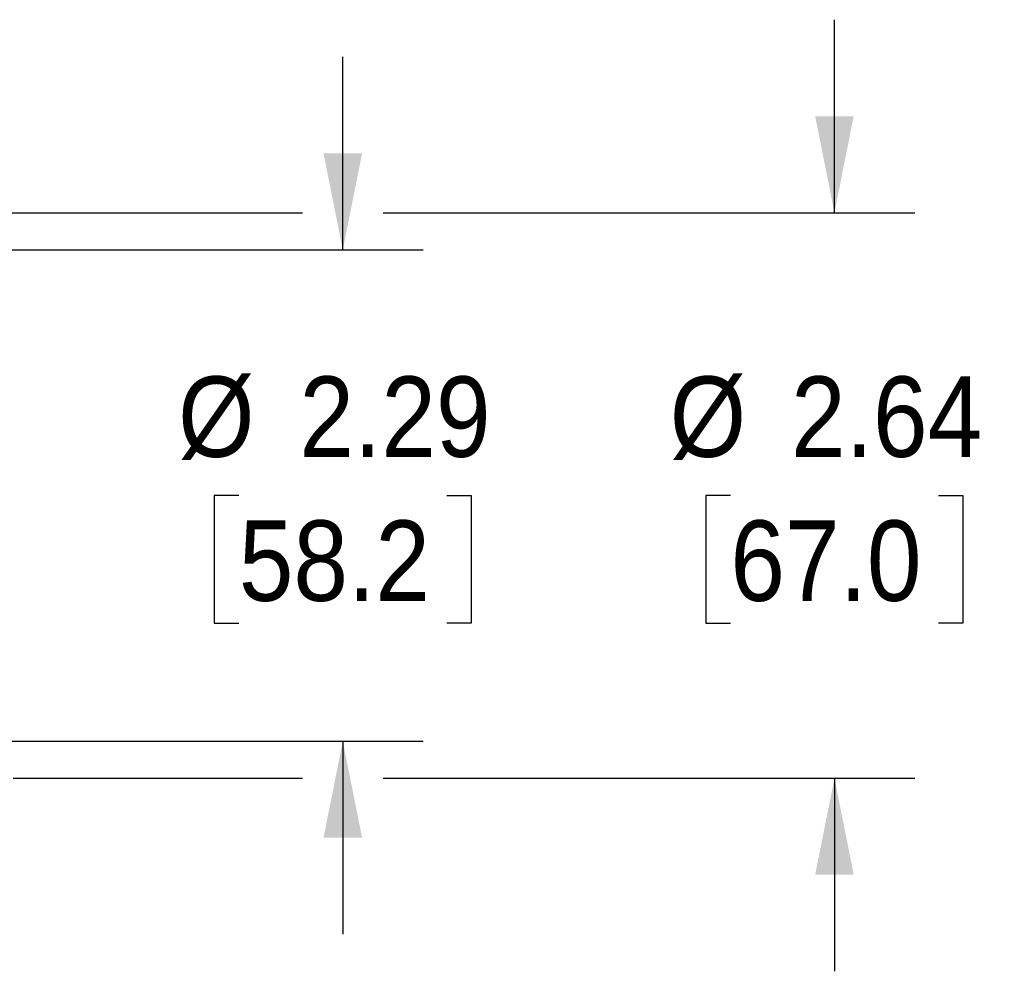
# Model space of a CAD drawing. Header units: inches. Extents: x 0 to 33, y 0 to 25.5.
# Tile 9 of 13: x 22.9 to 27.5, y 12.5 to 16.9. Entities that reach past the tile are written whole.
import ezdxf

# ---------------------------------------------------------------- set-up
doc = ezdxf.new("R2010")
doc.units = ezdxf.units.IN
doc.header["$LTSCALE"] = 3
doc.header["$MEASUREMENT"] = 0
doc.linetypes.add('SLD-Solid', pattern=[0])
doc.layers.add('DIMENSIONS', color=140, linetype='SLD-Solid', lineweight=25)
doc.styles.add('SLDTEXTSTYLE0', font='GOTHIC.TTF', dxfattribs={"width": 0.913})
doc.dimstyles.new('SLDDIMSTYLE4', dxfattribs={"dimtxt": 0.375, "dimasz": 0.45, "dimexe": 0, "dimexo": 0.0625, "dimgap": 0.09375, "dimtad": 0, "dimtih": 1, "dimtoh": 1, "dimrnd": 1e-09, "dimzin": 12, "dimdsep": 46, "dimtxsty": 'SLDTEXTSTYLE0', "dimsah": 1, "dimcen": 0.09, "dimadec": 0, "dimazin": 3, "dimtfac": 1, "dimtmove": 0, "dimatfit": 0, "dimfxl": 0, "dimfrac": 2, "dimtolj": 1, "dimtzin": 12, "dimarcsym": 0})

# ---------------------------------------------------------------- blocks, each defined once
blk = doc.blocks.new('_D_6')
at = {"layer": 'DIMENSIONS'}
for p, q in [((24.3773, 15.8485), (24.3773, 16.7485)), ((22.8032, 15.8485), (24.7523, 15.8485)), ((23.8924, 14.7028), (23.7781, 14.7028)), ((23.7781, 14.7028), (23.7781, 14.1075)), ((24.8621, 14.7028), (24.9764, 14.7028)), ((24.9764, 14.7028), (24.9764, 14.1075)), ((23.7781, 14.1075), (23.8924, 14.1075)), ((24.9764, 14.1075), (24.8621, 14.1075)), ((22.8032, 13.5572), (24.7523, 13.5572)), ((24.3773, 13.5572), (24.3773, 12.6572))]:
    blk.add_line(p, q, dxfattribs=at)
for points in [[(24.3773, 15.8485), (24.4673, 16.2985), (24.2873, 16.2985)], [(24.3773, 13.5572), (24.2873, 13.1072), (24.4673, 13.1072)]]:
    blk.add_solid(points, dxfattribs=at)
at = {"layer": 'DIMENSIONS', "char_height": 0.375, "attachment_point": 1, "style": 'SLDTEXTSTYLE0'}
for s, insert in [('%%c', (23.6096, 15.258)), ('2.29', (24.1751, 15.258)), ('58.2', (23.8924, 14.5865))]:
    blk.add_mtext(s, dxfattribs=dict(at, insert=insert))
blk = doc.blocks.new('_D_7')
at = {"layer": 'DIMENSIONS'}
for p, q in [((26.6689, 16.0217), (26.6689, 16.9217)), ((19.2422, 16.0217), (24.1898, 16.0217)), ((24.5648, 16.0217), (27.0439, 16.0217)), ((26.184, 14.7028), (26.0698, 14.7028)), ((26.0698, 14.7028), (26.0698, 14.1075)), ((27.1538, 14.7028), (27.2681, 14.7028)), ((27.2681, 14.7028), (27.2681, 14.1075)), ((26.0698, 14.1075), (26.184, 14.1075)), ((27.2681, 14.1075), (27.1538, 14.1075)), ((19.2422, 13.3839), (22.4657, 13.3839)), ((22.8407, 13.3839), (24.1898, 13.3839)), ((24.5648, 13.3839), (27.0439, 13.3839)), ((26.6689, 13.3839), (26.6689, 12.4839))]:
    blk.add_line(p, q, dxfattribs=at)
for points in [[(26.6689, 16.0217), (26.7589, 16.4717), (26.5789, 16.4717)], [(26.6689, 13.3839), (26.5789, 12.9339), (26.7589, 12.9339)]]:
    blk.add_solid(points, dxfattribs=at)
at = {"layer": 'DIMENSIONS', "char_height": 0.375, "attachment_point": 1, "style": 'SLDTEXTSTYLE0'}
for s, insert in [('%%c', (25.9013, 15.258)), ('2.64', (26.4668, 15.258)), ('67.0', (26.184, 14.5865))]:
    blk.add_mtext(s, dxfattribs=dict(at, insert=insert))

msp = doc.modelspace()

# ---------------------------------------------------------------- dimensions: what is measured, and where the dimension line sits
at = {"layer": 'DIMENSIONS'}
for base, p1, p2, picture, middle in [((26.6689, 13.3839), (19.0922, 16.0217), (19.0922, 13.3839), '_D_7', (26.6689, 14.7028)), ((24.3773, 15.8485), (22.6532, 13.5572), (22.6532, 15.8485), '_D_6', (24.3773, 14.7028))]:
    dim = msp.add_linear_dim(base=base, p1=p1, p2=p2, angle=90, text='%%c<>', dimstyle='SLDDIMSTYLE4', dxfattribs=at)
    dim.commit()
    dim.dimension.update_dxf_attribs({"geometry": picture, "text_midpoint": middle, "dimtype": 160})

doc.saveas('drawing.dxf')
